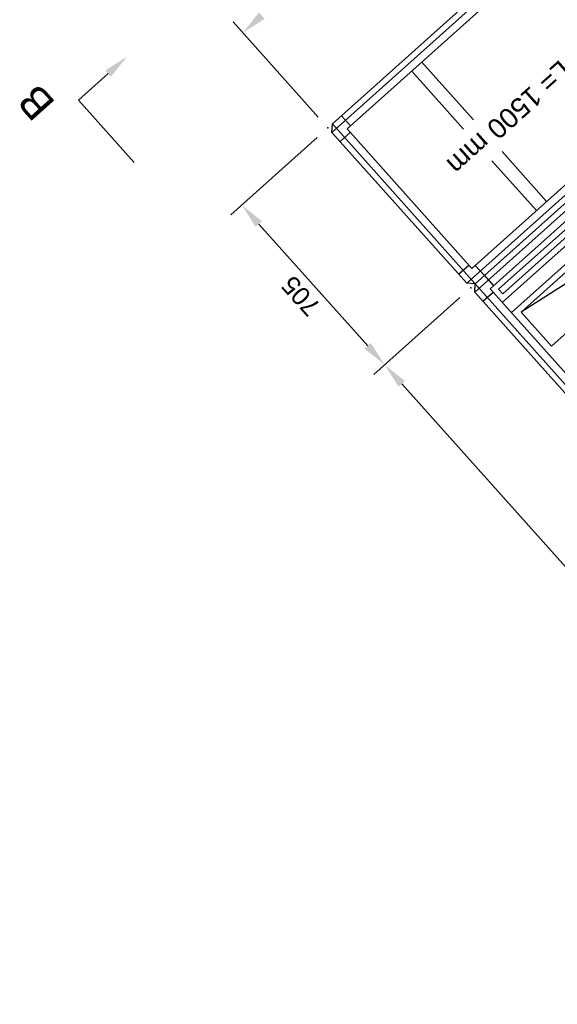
# Model space of a CAD drawing. Header units: millimetres. Extents: x -5775 to 72913, y -36825 to 83180.
# Tile 3 of 48: x 60335 to 62104, y 41421 to 44658. Entities that reach past the tile are written whole.
import ezdxf
from ezdxf.enums import TextEntityAlignment as Align

# ---------------------------------------------------------------- set-up
doc = ezdxf.new("R2010")
doc.units = ezdxf.units.MM
doc.header["$LTSCALE"] = 0.3
doc.layers.add('RLT 2', color=253, linetype='Continuous')
doc.styles.add('Arial', font='arial.ttf', dxfattribs={"width": 0.95, "height": 1.8})
doc.styles.add('ROMANS8', font='arial.ttf')

# ---------------------------------------------------------------- blocks, each defined once
blk = doc.blocks.new('RLT2')
at = {"layer": 'RLT 2', "ltscale": 10}
for p, q in [((101341.9, -108904.3), (101062, -108591.5)), ((101683.4, -108723.6), (101853.5, -108913.7)), ((101649.9, -108753.6), (101820, -108943.7)), ((101935.8, -109470.6), (102610.2, -108867.1)), ((102651.8, -108883.6), (101947.6, -109513.7)), ((102623.6, -108882), (101949.2, -109485.5)), ((102681.8, -108917.1), (101977.6, -109547.3)), ((101338.2, -108972.1), (101055, -109225.5)), ((101946.9, -109018.1), (102093.5, -109181.9)), ((101913.4, -109048.1), (102060, -109211.9)), ((101504.9, -109656.3), (101146.8, -109256.1)), ((102369.2, -109317.6), (102009.6, -109545.5)), ((101949.2, -109485.5), (101935.8, -109470.6)), ((101808.3, -109497.5), (101525.1, -109750.9)), ((101808.3, -109497.5), (101525.1, -109750.9)), ((103735.4, -112149), (101616.9, -109781.5))]:
    blk.add_line(p, q, dxfattribs=at)
for points in [[(102929.8, -107574.7), (103373.3, -108070.2), (103371.7, -108098.5), (101859, -109452.2), (101830.7, -109450.6), (101387.3, -108955), (101388.8, -108926.8), (102901.6, -107573.1), (102929.8, -107574.7)], [(102929.8, -107574.7), (101387.3, -108955)], [(102913, -107623.3), (103323.1, -108081.6), (101847.6, -109401.9), (101437.5, -108943.6), (102913, -107623.3)], [(103373.3, -108070.2), (101830.7, -109450.6)], [(100650.9, -108761.6), (100553.3, -108848.9), (100736.6, -109053.9)], [(104831, -111281.4), (104089.5, -111944.9), (104061.3, -111943.3), (101857.4, -109480.4), (101859, -109452.2), (102600.4, -108788.7), (102628.7, -108790.2), (104832.6, -111253.1), (104831, -111281.4)], [(102628.7, -108790.2), (101857.4, -109480.4)], [(104782.4, -111264.5), (104078.1, -111894.7), (101907.6, -109469), (102611.8, -108838.9), (104782.4, -111264.5)], [(101388.8, -108926.8), (101859, -109452.2)], [(101418.6, -108900.1), (101448.7, -108933.6)], [(101413.9, -108984.8), (101447.5, -108954.8)], [(101804, -109420.8), (101837.6, -109390.8)], [(101888.8, -109425.5), (101858.8, -109391.9)], [(101888.8, -109425.5), (101918.8, -109459)], [(104089.5, -111944.9), (101859, -109452.2)], [(101884.1, -109510.2), (101917.6, -109480.2)]]:
    blk.add_lwpolyline(points, dxfattribs=at)
blk.add_lwpolyline([(102780.3, -109057.1), (102680.3, -108945.3), (102009.6, -109545.5), (102109.6, -109657.3)], close=True, dxfattribs=at)
for p in [(101373.9, -108940.1), (101844.1, -109465.5), (101844.1, -109465.5)]:
    blk.add_point(p, dxfattribs=at)
for points in [[(101165.9, -108581.7), (101147.2, -108560.8), (101094, -108627.3)], [(100641.5, -108751.1), (100713.5, -108705.5), (100660.2, -108772)], [(101136.3, -109265.4), (101157.2, -109246.8), (101090.8, -109193.5)], [(101494.4, -109665.6), (101515.3, -109647), (101560.9, -109718.9)], [(101606.5, -109790.8), (101627.3, -109772.1), (101560.9, -109718.9)]]:
    blk.add_solid(points, dxfattribs=at)
at = {"layer": 'RLT 2', "style": 'Arial'}
for s, height, rotation, p in [('Umlenkung 90° L= 1500 mm', 65, 221.8233, (102619.4, -108281.8)), ('B', 100, 131.8233, (100481.4, -108858.1))]:
    blk.add_text(s, height=height, rotation=rotation, dxfattribs=at).set_placement(p)
at = {"layer": 'RLT 2', "ltscale": 10, "insert": (101285.1, -109492.6), "char_height": 60, "attachment_point": 5, "rotation": 131.8232, "style": 'ROMANS8'}
blk.add_mtext('\\A1;705', dxfattribs=at)
at = {"layer": 'RLT 2', "ltscale": 10, "style": 'Arial'}
blk.add_attdef('TYP', text='', height=40, rotation=131.8233, dxfattribs=at).set_placement((102394.9, -109301.3), align=Align.MIDDLE_CENTER)

msp = doc.modelspace()

# ---------------------------------------------------------------- block references
at = {"layer": 'RLT 2'}
msp.add_blockref('RLT2', (-40025, 153242.2, -91039), dxfattribs=at)

doc.saveas('drawing.dxf')
